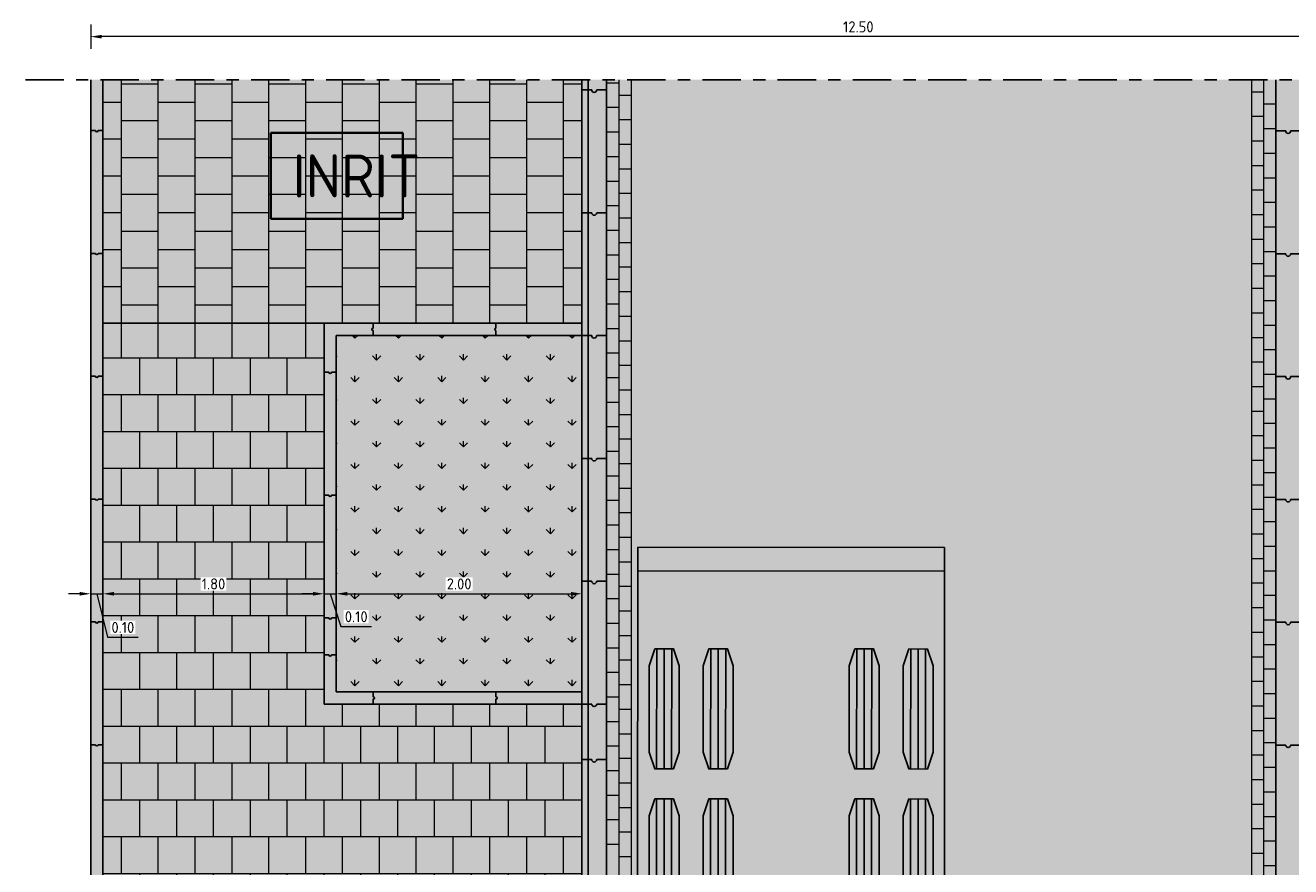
# Model space of a CAD drawing. Header units: metres. Extents: x 104013 to 108981, y 427946 to 428479.
# Tile 175 of 256: x 108744 to 108754, y 428383 to 428390. Entities that reach past the tile are written whole.
import ezdxf

# ---------------------------------------------------------------- set-up
doc = ezdxf.new("R2010")
doc.units = ezdxf.units.M
doc.linetypes.add('CENTER', pattern=[2, 1.25, -0.25, 0.25, -0.25])
doc.linetypes.add('XX-AFBREEK', pattern=[7, 4, -1, 1, -1])
doc.layers.get('DefPoints').update_dxf_attribs({"color": 211, "lineweight": 18})
doc.layers.add('MOL voertuig', color=251, linetype='Continuous')
doc.layers.add('N-WE-GR-GRAS_GAZON-V', color=7, linetype='Continuous', lineweight=18, true_color=0xdbffb8)
for name, color, linetype, lineweight in [('N-WE-GR-KRUIDEN-AD-50', 92, 'Continuous', 18), ('N-WE-VH-KANTOPSLUITING_ELEMENT_INRITBAND-SD', 252, 'Continuous', 25), ('N-WE-VH-VERHARDING-GD', 7, 'Continuous', 25), ('N-WE-VH-VERHARDING_BETONSTRAATSTEEN-AD-50', 252, 'Continuous', 18), ('N-WE-VH-VERHARDING_TEGEL-AD-50', 252, 'Continuous', 18), ('X-XX-AL-AFBREEKLIJN-GD', 7, 'XX-AFBREEK', 25), ('X-XX-AL-DETAIL1-M', 7, 'Continuous', 18), ('X-XX-AL-T35', 7, 'Continuous', 35)]:
    doc.layers.add(name, color=color, linetype=linetype, lineweight=lineweight)
doc.layers.add('N-WE-VH-VERHARDING-AP_RIJBAAN-ELEMENT', color=7, linetype='Continuous', true_color=0x7f4f3f)
doc.layers.add('N-WE-VH-VERHARDING-AP_VOETPAD', color=7, linetype='Continuous', true_color=0xdbdbdb)
doc.styles.add('NLCS-ISO-M50-T18', font='NLCS-ISO.ttf', dxfattribs={"height": 0.09})
doc.styles.add('NLCS-ISO-M50-T35', font='NLCS-ISO.ttf', dxfattribs={"height": 0.175})
doc.dimstyles.new('NLCS-M50-T18-PIJL_L2_H1', dxfattribs={"dimscale": 0.05, "dimtxt": 0.09, "dimasz": 1.8, "dimexe": 2, "dimexo": 2, "dimgap": 0.7, "dimtad": 1, "dimzin": 0, "dimdsep": 46, "dimtxsty": 'NLCS-ISO-M50-T18', "dimcen": 0, "dimdle": 2, "dimclrd": 256, "dimclre": 256, "dimclrt": 10, "dimadec": 1, "dimazin": 0, "dimtfac": 1, "dimtofl": 0, "dimtmove": 0, "dimatfit": 3, "dimfxl": 2, "dimfxlon": 1, "dimtfill": 1, "dimtfillclr": 256, "dimtolj": 1, "dimtzin": 0, "dimlwd": -1, "dimlwe": -1, "dimarcsym": 0})

# ---------------------------------------------------------------- blocks, each defined once
blk = doc.blocks.new('MOL voertuig')
at = {"linetype": 'Continuous'}
for p, q in [((-1.153, 1.659), (-1.062, 1.303)), ((-1.143, 1.671), (-1.143, 1.671)), ((-1.035, 1.3), (-1.129, 1.663)), ((-8.44, 1.302), (-8.442, -1.296)), ((-2.51, 1.302), (-8.44, 1.302)), ((-8.24, 1.301), (-8.242, -1.296)), ((-2.51, 0.93), (-2.51, 1.302)), ((-1.061, 1.3), (-1.987, 1.301)), ((-1.062, 1.303), (-1.061, 1.3)), ((-0.702, 1.3), (-1.035, 1.3)), ((-6.563, 1.142), (-7.579, 1.142)), ((-6.563, 1.079), (-7.579, 1.079)), ((-5.293, 1.141), (-6.309, 1.142)), ((-5.293, 1.078), (-6.309, 1.079)), ((-0.835, 1.139), (-1.851, 1.14)), ((-0.835, 1.076), (-1.851, 1.076)), ((-6.564, 1.015), (-7.58, 1.016)), ((-5.294, 1.015), (-6.31, 1.015)), ((-0.835, 1.012), (-1.851, 1.013)), ((-2.511, -0.927), (-2.51, 0.93)), ((-2.4, 0.93), (-2.51, 0.93)), ((-2.4, 0.93), (-2.401, -0.927)), ((0, 0), (0, 0.801)), ((-6.564, 0.685), (-7.58, 0.686)), ((-5.294, 0.685), (-6.31, 0.685)), ((-0.137, -0.743), (-0.137, 0.743)), ((-6.564, 0.622), (-7.58, 0.622)), ((-6.564, 0.558), (-7.58, 0.559)), ((-5.294, 0.621), (-6.31, 0.622)), ((-5.294, 0.558), (-6.31, 0.558)), ((0, -0.801), (0, 0)), ((-6.564, -0.552), (-7.58, -0.551)), ((-6.564, -0.615), (-7.58, -0.615)), ((-5.294, -0.552), (-6.31, -0.552)), ((-5.294, -0.616), (-6.31, -0.615)), ((-6.564, -0.679), (-7.58, -0.678)), ((-5.294, -0.679), (-6.31, -0.679)), ((-2.511, -1.1), (-2.511, -0.927)), ((-2.511, -0.927), (-2.4, -0.927)), ((-6.564, -1.009), (-7.58, -1.008)), ((-5.294, -1.009), (-6.31, -1.009)), ((-0.836, -1.012), (-1.852, -1.011)), ((-6.564, -1.072), (-7.58, -1.072)), ((-6.564, -1.136), (-7.58, -1.135)), ((-5.294, -1.073), (-6.31, -1.072)), ((-5.294, -1.136), (-6.31, -1.136)), ((-0.836, -1.075), (-1.852, -1.075)), ((-0.836, -1.139), (-1.852, -1.138)), ((-8.442, -1.296), (-5.111, -1.298)), ((-1.981, -1.299), (-1.062, -1.3)), ((-1.063, -1.303), (-1.154, -1.658)), ((-1.13, -1.662), (-1.036, -1.3)), ((-1.062, -1.3), (-1.063, -1.303)), ((-1.036, -1.3), (-0.703, -1.3)), ((-1.145, -1.67), (-1.145, -1.67))]:
    blk.add_line(p, q, dxfattribs=at)
at = {"linetype": 'Continuous', "flags": 128}
for points in [[(-6.563, 1.158), (-6.564, 1), (-6.706, 0.952), (-7.437, 0.952), (-7.58, 1), (-7.579, 1.159), (-7.437, 1.206), (-6.706, 1.206)], [(-5.293, 1.158), (-5.294, 0.999), (-5.436, 0.951), (-6.167, 0.952), (-6.31, 1), (-6.309, 1.158), (-6.167, 1.206), (-5.436, 1.205)], [(-0.835, 1.155), (-0.835, 0.997), (-0.977, 0.949), (-1.709, 0.949), (-1.851, 0.997), (-1.851, 1.156), (-1.708, 1.203), (-0.977, 1.203)], [(-6.564, 0.701), (-6.564, 0.543), (-6.706, 0.495), (-7.437, 0.495), (-7.58, 0.543), (-7.58, 0.702), (-7.437, 0.749), (-6.706, 0.749)], [(-5.294, 0.701), (-5.294, 0.542), (-5.436, 0.494), (-6.167, 0.495), (-6.31, 0.543), (-6.31, 0.701), (-6.167, 0.749), (-5.436, 0.748)], [(-6.564, -0.536), (-6.564, -0.694), (-6.706, -0.742), (-7.438, -0.742), (-7.58, -0.694), (-7.58, -0.535), (-7.438, -0.488), (-6.706, -0.488)], [(-5.294, -0.536), (-5.294, -0.695), (-5.436, -0.743), (-6.168, -0.742), (-6.31, -0.694), (-6.31, -0.536), (-6.168, -0.488), (-5.436, -0.489)], [(-6.564, -0.993), (-6.564, -1.151), (-6.707, -1.199), (-7.438, -1.199), (-7.58, -1.151), (-7.58, -0.992), (-7.438, -0.945), (-6.707, -0.945)], [(-5.294, -0.993), (-5.294, -1.152), (-5.437, -1.2), (-6.168, -1.199), (-6.31, -1.151), (-6.31, -0.993), (-6.168, -0.945), (-5.437, -0.946)], [(-0.836, -0.996), (-0.836, -1.154), (-0.978, -1.202), (-1.709, -1.202), (-1.852, -1.154), (-1.852, -0.995), (-1.709, -0.948), (-0.978, -0.948)]]:
    blk.add_lwpolyline(points, close=True, dxfattribs=at)
at = {"linetype": 'Continuous'}
for points in [[(-5.111, -1.299), (-5.111, -1.099), (-2.511, -1.1)], [(-5.011, -1.099), (-5.011, -3.798)], [(-2.611, -1.1), (-2.611, -3.799)], [(-2.511, -1.1), (-2.511, -3.799)], [(-5.111, -1.299), (-5.111, -3.798)], [(-5.111, -3.798), (-5.011, -3.798)], [(-2.611, -3.798), (-2.511, -3.798)]]:
    blk.add_lwpolyline(points, dxfattribs=at)
for centre, radius, start, end in [((-1.141, 1.66), 0.0124, 14.4051, 187.3594), ((-1.919, 0.81), 0.496, 82.4876, 165.9139), ((-0.836, 0.583), 0.717, 12.8859, 90.4034), ((-0.628, 0.66), 0.644, 12.6024, 96.5667), ((-0.204, 0.64), 0.149, 297.0251, 63.4535), ((-0.205, -0.64), 0.149, 296.4995, 62.9279), ((-0.836, -0.582), 0.717, 269.5495, 347.0671), ((-0.629, -0.66), 0.644, 263.3862, 347.3505), ((-2.4, -0.927), 0.000496, 158.428, 201.5249), ((-1.919, -0.807), 0.496, 194.039, 277.4654), ((-1.142, -1.659), 0.0124, 172.5935, 345.5479)]:
    blk.add_arc(centre, radius, start, end, dxfattribs=at)
blk = doc.blocks.new('*D845')
at = {"layer": 'DefPoints', "color": 0, "transparency": 16777216}
for p in [(108744.707, 428392.689), (108757.207, 428392.689), (108744.707, 428389.629)]:
    blk.add_point(p, dxfattribs=at)
at = {"layer": 'X-XX-AL-DETAIL1-M', "transparency": 16777216}
for p, q in [((108744.707, 428389.729), (108744.707, 428389.529)), ((108757.207, 428389.729), (108757.207, 428389.529)), ((108757.117, 428389.629), (108744.797, 428389.629))]:
    blk.add_line(p, q, dxfattribs=at)
for points in [[(108744.797, 428389.644), (108744.797, 428389.614), (108744.707, 428389.629)], [(108757.117, 428389.644), (108757.117, 428389.614), (108757.207, 428389.629)]]:
    blk.add_solid(points, dxfattribs=at)
at = {"layer": 'X-XX-AL-DETAIL1-M', "color": 10, "transparency": 16777216, "insert": (108750.957, 428389.709), "char_height": 0.09, "attachment_point": 5, "rotation": 0, "style": 'NLCS-ISO-M50-T18', "bg_fill": 3, "box_fill_scale": 1.1, "bg_fill_color": 256, "bg_fill_true_color": 13158600, "bg_fill_transparency": 0}
blk.add_mtext('\\A1;12.50', dxfattribs=at)
blk = doc.blocks.new('*D863')
at = {"layer": 'DefPoints', "color": 0, "transparency": 16777216}
for p in [(108748.257, 428389.242), (108748.707, 428389.138), (108748.257, 428379.293)]:
    blk.add_point(p, dxfattribs=at)
at = {"layer": 'X-XX-AL-DETAIL1-M', "transparency": 16777216}
for p, q in [((108748.257, 428379.393), (108748.257, 428379.193)), ((108748.707, 428379.393), (108748.707, 428379.193)), ((108748.617, 428379.293), (108748.347, 428379.293))]:
    blk.add_line(p, q, dxfattribs=at)
for points in [[(108748.347, 428379.308), (108748.347, 428379.278), (108748.257, 428379.293)], [(108748.617, 428379.308), (108748.617, 428379.278), (108748.707, 428379.293)]]:
    blk.add_solid(points, dxfattribs=at)
at = {"layer": 'X-XX-AL-DETAIL1-M', "color": 10, "transparency": 16777216, "insert": (108748.482, 428379.373), "char_height": 0.09, "attachment_point": 5, "style": 'NLCS-ISO-M50-T18', "bg_fill": 3, "box_fill_scale": 1.1, "bg_fill_color": 256, "bg_fill_true_color": 13158600, "bg_fill_transparency": 0}
blk.add_mtext('\\A1;0.45', dxfattribs=at)
blk = doc.blocks.new('*D864')
at = {"layer": 'DefPoints', "color": 0, "transparency": 16777216}
for p in [(108748.257, 428390.075), (108748.157, 428389.807), (108748.157, 428379.293)]:
    blk.add_point(p, dxfattribs=at)
at = {"layer": 'X-XX-AL-DETAIL1-M', "transparency": 16777216}
for p, q in [((108748.157, 428379.393), (108748.157, 428379.193)), ((108748.257, 428379.393), (108748.257, 428379.193)), ((108748.067, 428379.293), (108747.977, 428379.293)), ((108748.257, 428379.293), (108748.157, 428379.293)), ((108748.207, 428379.293), (108748.294, 428379.005)), ((108748.347, 428379.293), (108748.437, 428379.293)), ((108748.294, 428379.005), (108748.544, 428379.005))]:
    blk.add_line(p, q, dxfattribs=at)
for points in [[(108748.067, 428379.308), (108748.067, 428379.278), (108748.157, 428379.293)], [(108748.347, 428379.308), (108748.347, 428379.278), (108748.257, 428379.293)]]:
    blk.add_solid(points, dxfattribs=at)
at = {"layer": 'X-XX-AL-DETAIL1-M', "color": 10, "transparency": 16777216, "insert": (108748.419, 428379.085), "char_height": 0.09, "attachment_point": 5, "style": 'NLCS-ISO-M50-T18', "bg_fill": 3, "box_fill_scale": 1.1, "bg_fill_color": 256, "bg_fill_true_color": 13158600, "bg_fill_transparency": 0}
blk.add_mtext('\\A1;0.10', dxfattribs=at)
blk = doc.blocks.new('*D865')
at = {"layer": 'DefPoints', "color": 0, "transparency": 16777216}
for p in [(108746.257, 428389.19), (108748.157, 428389.272), (108746.257, 428379.293)]:
    blk.add_point(p, dxfattribs=at)
at = {"layer": 'X-XX-AL-DETAIL1-M', "transparency": 16777216}
for p, q in [((108746.257, 428379.393), (108746.257, 428379.193)), ((108748.157, 428379.393), (108748.157, 428379.193)), ((108748.067, 428379.293), (108746.347, 428379.293))]:
    blk.add_line(p, q, dxfattribs=at)
for points in [[(108746.347, 428379.308), (108746.347, 428379.278), (108746.257, 428379.293)], [(108748.067, 428379.308), (108748.067, 428379.278), (108748.157, 428379.293)]]:
    blk.add_solid(points, dxfattribs=at)
at = {"layer": 'X-XX-AL-DETAIL1-M', "color": 10, "transparency": 16777216, "insert": (108747.207, 428379.373), "char_height": 0.09, "attachment_point": 5, "style": 'NLCS-ISO-M50-T18', "bg_fill": 3, "box_fill_scale": 1.1, "bg_fill_color": 256, "bg_fill_true_color": 13158600, "bg_fill_transparency": 0}
blk.add_mtext('\\A1;1.90', dxfattribs=at)
blk = doc.blocks.new('*D869')
at = {"layer": 'DefPoints', "color": 0, "transparency": 16777216}
for p in [(108748.707, 428389.138), (108748.907, 428389.007), (108748.907, 428379.293)]:
    blk.add_point(p, dxfattribs=at)
at = {"layer": 'X-XX-AL-DETAIL1-M', "transparency": 16777216}
for p, q in [((108748.707, 428379.393), (108748.707, 428379.193)), ((108748.907, 428379.393), (108748.907, 428379.193)), ((108748.617, 428379.293), (108748.527, 428379.293)), ((108748.707, 428379.293), (108748.907, 428379.293)), ((108748.807, 428379.293), (108748.894, 428379.005)), ((108748.997, 428379.293), (108749.087, 428379.293)), ((108748.894, 428379.005), (108749.162, 428379.005))]:
    blk.add_line(p, q, dxfattribs=at)
for points in [[(108748.617, 428379.308), (108748.617, 428379.278), (108748.707, 428379.293)], [(108748.997, 428379.308), (108748.997, 428379.278), (108748.907, 428379.293)]]:
    blk.add_solid(points, dxfattribs=at)
at = {"layer": 'X-XX-AL-DETAIL1-M', "color": 10, "transparency": 16777216, "insert": (108749.028, 428379.085), "char_height": 0.09, "attachment_point": 5, "style": 'NLCS-ISO-M50-T18', "bg_fill": 3, "box_fill_scale": 1.1, "bg_fill_color": 256, "bg_fill_true_color": 13158600, "bg_fill_transparency": 0}
blk.add_mtext('\\A1;0.20', dxfattribs=at)
blk = doc.blocks.new('*D870')
at = {"layer": 'DefPoints', "color": 0, "transparency": 16777216}
for p in [(108754.357, 428389.565), (108748.907, 428389.278), (108754.357, 428379.293)]:
    blk.add_point(p, dxfattribs=at)
at = {"layer": 'X-XX-AL-DETAIL1-M', "transparency": 16777216}
for p, q in [((108748.907, 428379.393), (108748.907, 428379.193)), ((108754.357, 428379.393), (108754.357, 428379.193)), ((108748.997, 428379.293), (108754.267, 428379.293))]:
    blk.add_line(p, q, dxfattribs=at)
for points in [[(108748.997, 428379.308), (108748.997, 428379.278), (108748.907, 428379.293)], [(108754.267, 428379.308), (108754.267, 428379.278), (108754.357, 428379.293)]]:
    blk.add_solid(points, dxfattribs=at)
at = {"layer": 'X-XX-AL-DETAIL1-M', "color": 10, "transparency": 16777216, "insert": (108751.632, 428379.373), "char_height": 0.09, "attachment_point": 5, "style": 'NLCS-ISO-M50-T18', "bg_fill": 3, "box_fill_scale": 1.1, "bg_fill_color": 256, "bg_fill_true_color": 13158600, "bg_fill_transparency": 0}
blk.add_mtext('\\A1;5.45', dxfattribs=at)
blk = doc.blocks.new('*D871')
at = {"layer": 'DefPoints', "color": 0, "transparency": 16777216}
for p in [(108754.357, 428389.565), (108754.557, 428389.582), (108754.557, 428379.293)]:
    blk.add_point(p, dxfattribs=at)
at = {"layer": 'X-XX-AL-DETAIL1-M', "transparency": 16777216}
for p, q in [((108754.357, 428379.393), (108754.357, 428379.193)), ((108754.557, 428379.393), (108754.557, 428379.193)), ((108754.267, 428379.293), (108754.177, 428379.293)), ((108754.357, 428379.293), (108754.557, 428379.293)), ((108754.457, 428379.293), (108754.544, 428379.005)), ((108754.647, 428379.293), (108754.737, 428379.293)), ((108754.544, 428379.005), (108754.812, 428379.005))]:
    blk.add_line(p, q, dxfattribs=at)
for points in [[(108754.267, 428379.308), (108754.267, 428379.278), (108754.357, 428379.293)], [(108754.647, 428379.308), (108754.647, 428379.278), (108754.557, 428379.293)]]:
    blk.add_solid(points, dxfattribs=at)
at = {"layer": 'X-XX-AL-DETAIL1-M', "color": 10, "transparency": 16777216, "insert": (108754.678, 428379.085), "char_height": 0.09, "attachment_point": 5, "style": 'NLCS-ISO-M50-T18', "bg_fill": 3, "box_fill_scale": 1.1, "bg_fill_color": 256, "bg_fill_true_color": 13158600, "bg_fill_transparency": 0}
blk.add_mtext('\\A1;0.20', dxfattribs=at)
blk = doc.blocks.new('*D888')
at = {"layer": 'DefPoints', "color": 0, "transparency": 16777216}
for p in [(108744.707, 428385.093), (108744.807, 428385.093), (108744.807, 428385.093)]:
    blk.add_point(p, dxfattribs=at)
at = {"layer": 'X-XX-AL-DETAIL1-M', "transparency": 16777216}
for p, q in [((108744.707, 428385.093), (108744.707, 428385.193)), ((108744.807, 428385.093), (108744.807, 428385.193)), ((108744.617, 428385.093), (108744.527, 428385.093)), ((108744.707, 428385.093), (108744.807, 428385.093)), ((108744.757, 428385.093), (108744.844, 428384.739)), ((108744.897, 428385.093), (108744.987, 428385.093)), ((108744.844, 428384.739), (108745.094, 428384.739))]:
    blk.add_line(p, q, dxfattribs=at)
for points in [[(108744.617, 428385.108), (108744.617, 428385.078), (108744.707, 428385.093)], [(108744.897, 428385.108), (108744.897, 428385.078), (108744.807, 428385.093)]]:
    blk.add_solid(points, dxfattribs=at)
at = {"layer": 'X-XX-AL-DETAIL1-M', "color": 10, "transparency": 16777216, "insert": (108744.969, 428384.819), "char_height": 0.09, "attachment_point": 5, "style": 'NLCS-ISO-M50-T18', "bg_fill": 3, "box_fill_scale": 1.1, "bg_fill_color": 256, "bg_fill_true_color": 13158600, "bg_fill_transparency": 0}
blk.add_mtext('\\A1;0.10', dxfattribs=at)
blk = doc.blocks.new('*D889')
at = {"layer": 'DefPoints', "color": 0, "transparency": 16777216}
for p in [(108744.807, 428385.093), (108746.607, 428385.093), (108746.607, 428385.093)]:
    blk.add_point(p, dxfattribs=at)
at = {"layer": 'X-XX-AL-DETAIL1-M', "transparency": 16777216}
for p, q in [((108744.807, 428385.093), (108744.807, 428385.193)), ((108746.607, 428385.093), (108746.607, 428385.193)), ((108744.897, 428385.093), (108746.517, 428385.093))]:
    blk.add_line(p, q, dxfattribs=at)
for points in [[(108744.897, 428385.108), (108744.897, 428385.078), (108744.807, 428385.093)], [(108746.517, 428385.108), (108746.517, 428385.078), (108746.607, 428385.093)]]:
    blk.add_solid(points, dxfattribs=at)
at = {"layer": 'X-XX-AL-DETAIL1-M', "color": 10, "transparency": 16777216, "insert": (108745.707, 428385.173), "char_height": 0.09, "attachment_point": 5, "style": 'NLCS-ISO-M50-T18', "bg_fill": 3, "box_fill_scale": 1.1, "bg_fill_color": 256, "bg_fill_true_color": 13158600, "bg_fill_transparency": 0}
blk.add_mtext('\\A1;1.80', dxfattribs=at)
blk = doc.blocks.new('*D890')
at = {"layer": 'DefPoints', "color": 0, "transparency": 16777216}
for p in [(108746.607, 428385.093), (108746.707, 428385.093), (108746.707, 428385.093)]:
    blk.add_point(p, dxfattribs=at)
at = {"layer": 'X-XX-AL-DETAIL1-M', "transparency": 16777216}
for p, q in [((108746.607, 428385.093), (108746.607, 428385.193)), ((108746.707, 428385.093), (108746.707, 428385.193)), ((108746.517, 428385.093), (108746.427, 428385.093)), ((108746.607, 428385.093), (108746.707, 428385.093)), ((108746.657, 428385.093), (108746.744, 428384.826)), ((108746.797, 428385.093), (108746.887, 428385.093)), ((108746.744, 428384.826), (108746.994, 428384.826))]:
    blk.add_line(p, q, dxfattribs=at)
for points in [[(108746.517, 428385.108), (108746.517, 428385.078), (108746.607, 428385.093)], [(108746.797, 428385.108), (108746.797, 428385.078), (108746.707, 428385.093)]]:
    blk.add_solid(points, dxfattribs=at)
at = {"layer": 'X-XX-AL-DETAIL1-M', "color": 10, "transparency": 16777216, "insert": (108746.869, 428384.906), "char_height": 0.09, "attachment_point": 5, "style": 'NLCS-ISO-M50-T18', "bg_fill": 3, "box_fill_scale": 1.1, "bg_fill_color": 256, "bg_fill_true_color": 13158600, "bg_fill_transparency": 0}
blk.add_mtext('\\A1;0.10', dxfattribs=at)
blk = doc.blocks.new('*D891')
at = {"layer": 'DefPoints', "color": 0, "transparency": 16777216}
for p in [(108746.707, 428385.093), (108748.707, 428385.093), (108748.707, 428385.093)]:
    blk.add_point(p, dxfattribs=at)
at = {"layer": 'X-XX-AL-DETAIL1-M', "transparency": 16777216}
for p, q in [((108746.707, 428385.093), (108746.707, 428385.193)), ((108748.707, 428385.093), (108748.707, 428385.193)), ((108746.797, 428385.093), (108748.617, 428385.093))]:
    blk.add_line(p, q, dxfattribs=at)
for points in [[(108746.797, 428385.108), (108746.797, 428385.078), (108746.707, 428385.093)], [(108748.617, 428385.108), (108748.617, 428385.078), (108748.707, 428385.093)]]:
    blk.add_solid(points, dxfattribs=at)
at = {"layer": 'X-XX-AL-DETAIL1-M', "color": 10, "transparency": 16777216, "insert": (108747.707, 428385.173), "char_height": 0.09, "attachment_point": 5, "style": 'NLCS-ISO-M50-T18', "bg_fill": 3, "box_fill_scale": 1.1, "bg_fill_color": 256, "bg_fill_true_color": 13158600, "bg_fill_transparency": 0}
blk.add_mtext('\\A1;2.00', dxfattribs=at)

msp = doc.modelspace()

# ---------------------------------------------------------------- hatches: boundary and pattern name
at = {"layer": 'N-WE-GR-GRAS_GAZON-V'}
h = msp.add_hatch(color=256, dxfattribs=at)
h.dxf.hatch_style = 1
h.paths.add_polyline_path([(108748.707, 428387.196), (108746.707, 428387.196), (108746.707, 428384.295), (108748.707, 428384.295)])
at = {"layer": 'N-WE-GR-KRUIDEN-AD-50'}
h = msp.add_hatch(dxfattribs=at)
h.set_pattern_fill('AGR-KRUIDEN', color=256, scale=0.025, pattern_type=2)
h.set_pattern_definition([(90, (108664.65712, 428437.90766), (-0.1767767, 0.1767767), [0.046875, -0.3066784]), (45, (108664.65712, 428437.90766), (-0.1767767, 0.1767767), [0.046875, -0.203125]), (135, (108664.65712, 428437.90766), (-0.1767767, -0.1767767), [0.046875, -0.203125])])
h.paths.add_polyline_path([(108748.707, 428387.196), (108748.857, 428387.196), (108746.707, 428387.196), (108746.707, 428384.295), (108748.707, 428384.295)])
at = {"layer": 'N-WE-VH-KANTOPSLUITING_ELEMENT_INRITBAND-SD'}
h = msp.add_hatch(color=253, dxfattribs=at)
h.dxf.hatch_style = 1
h.paths.add_polyline_path([(108744.807, 428389.278), (108744.707, 428389.278), (108744.707, 428368.278), (108744.807, 428368.278)])
h = msp.add_hatch(color=253, dxfattribs=at)
h.dxf.hatch_style = 1
h.paths.add_polyline_path([(108748.907, 428389.278), (108748.707, 428389.278), (108748.707, 428368.278), (108748.907, 428368.278)])
h = msp.add_hatch(color=253, dxfattribs=at)
h.dxf.hatch_style = 1
h.paths.add_polyline_path([(108754.557, 428389.278), (108754.357, 428389.278), (108754.357, 428368.278), (108754.557, 428368.278)])
h = msp.add_hatch(color=253, dxfattribs=at)
h.dxf.hatch_style = 1
h.paths.add_polyline_path([(108748.707, 428387.296), (108748.007, 428387.296), (108748.007, 428387.256, 1), (108748.007, 428387.236), (108748.007, 428387.196), (108748.707, 428387.196)])
h.paths.add_polyline_path([(108748.007, 428387.296), (108747.007, 428387.296), (108747.007, 428387.256, 1), (108747.007, 428387.236), (108747.007, 428387.196), (108748.007, 428387.196), (108748.007, 428387.236, -1), (108748.007, 428387.256)])
h.paths.add_polyline_path([(108747.007, 428387.236, -1), (108747.007, 428387.256), (108747.007, 428387.296), (108746.607, 428387.296), (108746.607, 428386.896), (108746.647, 428386.896, 1), (108746.667, 428386.896), (108746.707, 428386.896), (108746.707, 428387.196), (108747.007, 428387.196)])
h.paths.add_polyline_path([(108746.707, 428386.896), (108746.667, 428386.896, -1), (108746.647, 428386.896), (108746.607, 428386.896), (108746.607, 428385.896), (108746.647, 428385.896, 1), (108746.667, 428385.896), (108746.707, 428385.896)])
h.paths.add_polyline_path([(108746.707, 428385.896), (108746.667, 428385.896, -1), (108746.647, 428385.896), (108746.607, 428385.896), (108746.607, 428384.896), (108746.647, 428384.896, 1), (108746.667, 428384.896), (108746.707, 428384.896)])
h.paths.add_polyline_path([(108746.707, 428384.896), (108746.667, 428384.896, -1), (108746.647, 428384.896), (108746.607, 428384.896), (108746.607, 428384.595), (108746.647, 428384.595, 1), (108746.667, 428384.595), (108746.707, 428384.595)])
h.paths.add_polyline_path([(108746.707, 428384.595), (108746.667, 428384.595, -1), (108746.647, 428384.595), (108746.607, 428384.595), (108746.607, 428384.195), (108747.007, 428384.195), (108747.007, 428384.235, 1), (108747.007, 428384.255), (108747.007, 428384.295), (108746.707, 428384.295)])
h.paths.add_polyline_path([(108748.007, 428384.255), (108748.007, 428384.295), (108747.007, 428384.295), (108747.007, 428384.255, -1), (108747.007, 428384.235), (108747.007, 428384.195), (108748.007, 428384.195), (108748.007, 428384.235, 1)])
h.paths.add_polyline_path([(108748.707, 428384.295), (108748.007, 428384.295), (108748.007, 428384.255, -1), (108748.007, 428384.235), (108748.007, 428384.195), (108748.707, 428384.195)])
at = {"layer": 'N-WE-VH-VERHARDING-AP_RIJBAAN-ELEMENT', "linetype": 'ByBlock'}
msp.add_hatch(color=256, dxfattribs=at).paths.add_polyline_path([(108748.907, 428389.278), (108748.907, 428384.195), (108748.907, 428374.743), (108748.907, 428368.278), (108754.357, 428368.278), (108754.357, 428389.278)])
at = {"layer": 'N-WE-VH-VERHARDING-AP_VOETPAD'}
msp.add_hatch(color=256, dxfattribs=at).paths.add_polyline_path([(108748.707, 428389.278), (108744.807, 428389.278), (108744.807, 428387.296), (108748.707, 428387.296)])
h = msp.add_hatch(color=256, dxfattribs=at)
h.paths.add_polyline_path([(108748.707, 428384.195), (108746.607, 428384.195), (108746.607, 428387.296), (108744.807, 428387.296), (108744.807, 428368.278), (108746.907, 428368.278), (108746.907, 428374.743), (108748.707, 428374.743)])
h.paths.add_polyline_path([(108748.257, 428382.069), (108748.257, 428379.969), (108746.257, 428379.969), (108746.257, 428382.069)], flags=16)
h.paths.add_polyline_path([(108748.257, 428378.969), (108748.257, 428376.869), (108746.257, 428376.869), (108746.257, 428378.969)], flags=16)
at = {"layer": 'N-WE-VH-VERHARDING_BETONSTRAATSTEEN-AD-50'}
h = msp.add_hatch(dxfattribs=at)
h.set_pattern_fill('AVH-BSS_KEIFORMAAT_KEPER', color=256, angle=135, pattern_type=2)
h.set_pattern_definition([(135, (108749.10744, 428374.27753), (-0.1484924, 1e-17), [0.315, -0.105]), (45, (108748.95895, 428374.12904), (-0.1484924, 3e-17), [0.315, -0.105])])
h.paths.add_polyline_path([(108749.107, 428368.278), (108754.157, 428368.278), (108754.157, 428389.278), (108749.107, 428389.278), (108749.107, 428384.195), (108749.107, 428374.743)])
at = {"layer": 'N-WE-VH-VERHARDING_TEGEL-AD-50'}
h = msp.add_hatch(dxfattribs=at)
h.set_pattern_fill('AVH-TEGEL_300X300_HALFST', color=256, pattern_type=2)
h.set_pattern_definition([(0, (108748.85744, 428387.29577), (0.3, 0.15), [0.3, -0.3]), (90, (108748.85744, 428387.29577), (-0.3, 2e-17), [])])
h.paths.add_polyline_path([(108748.707, 428387.296), (108748.707, 428389.278), (108744.807, 428389.278), (108744.807, 428387.296)])
h = msp.add_hatch(dxfattribs=at)
h.set_pattern_fill('AVH-TEGEL_300X300_HALFST', color=256, angle=90, pattern_type=2)
h.set_pattern_definition([(90, (108746.90744, 428375.91504), (-0.15, 0.3), [0.3, -0.3]), (180, (108746.90744, 428375.91504), (-4e-17, -0.3), [])])
h.paths.add_polyline_path([(108746.257, 428382.069), (108748.257, 428382.069), (108748.257, 428379.969), (108746.257, 428379.969)], flags=16)
edge = h.paths.add_edge_path(flags=0)
edge.add_arc((108747.457, 428381.415), 0.01, 270, 450)
edge.add_line((108747.457, 428381.425), (108747.457, 428381.405))
edge = h.paths.add_edge_path(flags=16)
edge.add_arc((108748.457, 428381.415), 0.01, 270, 450)
edge.add_line((108748.457, 428381.425), (108748.457, 428381.405))
edge = h.paths.add_edge_path(flags=16)
edge.add_arc((108748.467, 428379.415), 0.0141, -134.7597, 134.7597, ccw=False)
edge.add_arc((108748.457, 428379.415), 0.01, 90, 270, ccw=False)
h.paths.add_polyline_path([(108746.257, 428378.969), (108748.257, 428378.969), (108748.257, 428376.869), (108746.257, 428376.869)], flags=16)
edge = h.paths.add_edge_path(flags=0)
edge.add_line((108747.457, 428378.275), (108747.457, 428378.255))
edge.add_arc((108747.457, 428378.265), 0.01, 270, 450)
edge = h.paths.add_edge_path(flags=16)
edge.add_line((108747.457, 428376.275), (108747.457, 428376.255))
edge.add_arc((108747.457, 428376.265), 0.01, 90, 270, ccw=False)
edge = h.paths.add_edge_path(flags=16)
edge.add_arc((108748.457, 428378.265), 0.01, 270, 450)
edge.add_line((108748.457, 428378.275), (108748.457, 428378.255))
h.paths.add_polyline_path([(108746.907, 428384.195), (108746.607, 428384.195), (108746.607, 428387.296), (108744.807, 428387.296), (108744.807, 428368.278), (108746.907, 428368.278), (108746.907, 428374.743), (108748.707, 428374.743), (108748.707, 428384.195)])

# ---------------------------------------------------------------- linework, layer by layer
at = {"layer": 'N-WE-VH-VERHARDING-GD', "flags": 128}
for points in [[(108744.747, 428388.864), (108744.707, 428388.864)], [(108744.807, 428388.864), (108744.767, 428388.864)], [(108744.747, 428387.864), (108744.707, 428387.864)], [(108744.807, 428387.864), (108744.767, 428387.864)], [(108744.747, 428386.864), (108744.707, 428386.864)], [(108744.807, 428386.864), (108744.767, 428386.864)], [(108744.747, 428385.864), (108744.707, 428385.864)], [(108744.807, 428385.864), (108744.767, 428385.864)], [(108744.747, 428383.864), (108744.707, 428383.864)], [(108744.807, 428383.864), (108744.767, 428383.864)]]:
    msp.add_lwpolyline(points, dxfattribs=at)
at = {"layer": 'N-WE-VH-VERHARDING-GD'}
for centre, radius, start, end in [((108748.807, 428389.195), 0.02, 180, 0), ((108744.757, 428388.864), 0.01, 180, 0), ((108754.457, 428388.861), 0.02, 180, 0), ((108748.807, 428388.195), 0.02, 180, 0), ((108744.757, 428387.864), 0.01, 180, 0), ((108754.457, 428387.861), 0.02, 180, 0), ((108747.007, 428387.246), 0.01, 90, 270), ((108748.007, 428387.246), 0.01, 90, 270), ((108748.807, 428387.195), 0.02, 180, 0), ((108744.757, 428386.864), 0.01, 180, 0), ((108746.657, 428386.896), 0.01, 180, 0), ((108754.457, 428386.861), 0.02, 180, 0), ((108748.807, 428386.195), 0.02, 180, 0), ((108746.657, 428385.896), 0.01, 180, 0), ((108744.757, 428385.864), 0.01, 180, 0), ((108754.457, 428385.861), 0.02, 180, 0), ((108748.807, 428385.195), 0.02, 180, 0), ((108744.757, 428384.864), 0.01, 180, 0), ((108746.657, 428384.896), 0.01, 180, 0), ((108754.457, 428384.861), 0.02, 180, 0), ((108746.657, 428384.595), 0.01, 180, 0), ((108747.007, 428384.245), 0.01, 270, 90), ((108748.007, 428384.245), 0.01, 270, 90), ((108748.807, 428384.195), 0.02, 180, 0), ((108744.757, 428383.864), 0.01, 180, 0), ((108754.457, 428383.861), 0.02, 180, 0), ((108748.807, 428383.743), 0.02, 180, 0)]:
    msp.add_arc(centre, radius, start, end, dxfattribs=at)
at = {"layer": 'N-WE-VH-VERHARDING_BETONSTRAATSTEEN-AD-50'}
for points in [[(108749.007, 428389.251), (108748.907, 428389.251)], [(108754.157, 428389.278), (108754.157, 428368.278)], [(108754.257, 428389.278), (108754.257, 428368.278)], [(108749.107, 428389.151), (108749.007, 428389.151)], [(108754.257, 428389.178), (108754.157, 428389.178)], [(108749.007, 428389.051), (108748.907, 428389.051)], [(108754.357, 428389.078), (108754.257, 428389.078)], [(108749.107, 428388.951), (108749.007, 428388.951)], [(108754.257, 428388.978), (108754.157, 428388.978)], [(108749.007, 428388.851), (108748.907, 428388.851)], [(108754.257, 428388.778), (108754.157, 428388.778)], [(108754.357, 428388.878), (108754.257, 428388.878)], [(108749.107, 428388.751), (108749.007, 428388.751)], [(108754.357, 428388.678), (108754.257, 428388.678)], [(108749.007, 428388.651), (108748.907, 428388.651)], [(108754.257, 428388.578), (108754.157, 428388.578)], [(108749.107, 428388.551), (108749.007, 428388.551)], [(108754.357, 428388.478), (108754.257, 428388.478)], [(108749.007, 428388.451), (108748.907, 428388.451)], [(108754.257, 428388.378), (108754.157, 428388.378)], [(108749.107, 428388.351), (108749.007, 428388.351)], [(108754.357, 428388.278), (108754.257, 428388.278)], [(108749.007, 428388.251), (108748.907, 428388.251)], [(108754.257, 428388.178), (108754.157, 428388.178)], [(108749.107, 428388.151), (108749.007, 428388.151)], [(108754.357, 428388.078), (108754.257, 428388.078)], [(108749.007, 428388.051), (108748.907, 428388.051)], [(108754.257, 428387.978), (108754.157, 428387.978)], [(108749.007, 428387.851), (108748.907, 428387.851)], [(108749.107, 428387.951), (108749.007, 428387.951)], [(108754.357, 428387.878), (108754.257, 428387.878)], [(108749.107, 428387.751), (108749.007, 428387.751)], [(108754.257, 428387.778), (108754.157, 428387.778)], [(108749.007, 428387.651), (108748.907, 428387.651)], [(108754.357, 428387.678), (108754.257, 428387.678)], [(108749.107, 428387.551), (108749.007, 428387.551)], [(108754.257, 428387.578), (108754.157, 428387.578)], [(108749.007, 428387.451), (108748.907, 428387.451)], [(108754.357, 428387.478), (108754.257, 428387.478)], [(108749.107, 428387.351), (108749.007, 428387.351)], [(108754.257, 428387.378), (108754.157, 428387.378)], [(108749.007, 428387.251), (108748.907, 428387.251)], [(108754.357, 428387.278), (108754.257, 428387.278)], [(108749.107, 428387.151), (108749.007, 428387.151)], [(108754.257, 428387.178), (108754.157, 428387.178)], [(108749.007, 428387.051), (108748.907, 428387.051)], [(108754.357, 428387.078), (108754.257, 428387.078)], [(108749.107, 428386.951), (108749.007, 428386.951)], [(108754.257, 428386.978), (108754.157, 428386.978)], [(108749.007, 428386.851), (108748.907, 428386.851)], [(108754.357, 428386.878), (108754.257, 428386.878)], [(108749.107, 428386.751), (108749.007, 428386.751)], [(108754.257, 428386.778), (108754.157, 428386.778)], [(108749.007, 428386.651), (108748.907, 428386.651)], [(108754.357, 428386.678), (108754.257, 428386.678)], [(108749.107, 428386.551), (108749.007, 428386.551)], [(108754.257, 428386.578), (108754.157, 428386.578)], [(108749.007, 428386.451), (108748.907, 428386.451)], [(108754.357, 428386.478), (108754.257, 428386.478)], [(108749.107, 428386.351), (108749.007, 428386.351)], [(108754.257, 428386.378), (108754.157, 428386.378)], [(108749.007, 428386.251), (108748.907, 428386.251)], [(108754.357, 428386.278), (108754.257, 428386.278)], [(108749.107, 428386.151), (108749.007, 428386.151)], [(108754.257, 428386.178), (108754.157, 428386.178)], [(108749.007, 428386.051), (108748.907, 428386.051)], [(108754.357, 428386.078), (108754.257, 428386.078)], [(108749.107, 428385.951), (108749.007, 428385.951)], [(108754.257, 428385.978), (108754.157, 428385.978)], [(108749.007, 428385.851), (108748.907, 428385.851)], [(108754.357, 428385.878), (108754.257, 428385.878)], [(108749.107, 428385.751), (108749.007, 428385.751)], [(108754.257, 428385.778), (108754.157, 428385.778)], [(108749.007, 428385.651), (108748.907, 428385.651)], [(108754.357, 428385.678), (108754.257, 428385.678)], [(108749.107, 428385.551), (108749.007, 428385.551)], [(108754.257, 428385.578), (108754.157, 428385.578)], [(108749.007, 428385.451), (108748.907, 428385.451)], [(108754.257, 428385.378), (108754.157, 428385.378)], [(108754.357, 428385.478), (108754.257, 428385.478)], [(108749.107, 428385.351), (108749.007, 428385.351)], [(108754.357, 428385.278), (108754.257, 428385.278)], [(108749.007, 428385.251), (108748.907, 428385.251)], [(108754.257, 428385.178), (108754.157, 428385.178)], [(108749.107, 428385.151), (108749.007, 428385.151)], [(108754.357, 428385.078), (108754.257, 428385.078)], [(108749.007, 428385.051), (108748.907, 428385.051)], [(108754.257, 428384.978), (108754.157, 428384.978)], [(108749.107, 428384.951), (108749.007, 428384.951)], [(108754.357, 428384.878), (108754.257, 428384.878)], [(108749.007, 428384.851), (108748.907, 428384.851)], [(108754.257, 428384.778), (108754.157, 428384.778)], [(108749.107, 428384.751), (108749.007, 428384.751)], [(108754.357, 428384.678), (108754.257, 428384.678)], [(108749.007, 428384.651), (108748.907, 428384.651)], [(108754.257, 428384.578), (108754.157, 428384.578)], [(108749.007, 428384.451), (108748.907, 428384.451)], [(108749.107, 428384.551), (108749.007, 428384.551)], [(108754.357, 428384.478), (108754.257, 428384.478)], [(108749.107, 428384.351), (108749.007, 428384.351)], [(108754.257, 428384.378), (108754.157, 428384.378)], [(108749.007, 428384.251), (108748.907, 428384.251)], [(108754.357, 428384.278), (108754.257, 428384.278)], [(108749.107, 428384.151), (108749.007, 428384.151)], [(108754.257, 428384.178), (108754.157, 428384.178)], [(108749.007, 428384.051), (108748.907, 428384.051)], [(108754.357, 428384.078), (108754.257, 428384.078)], [(108749.107, 428383.951), (108749.007, 428383.951)], [(108754.257, 428383.978), (108754.157, 428383.978)], [(108749.007, 428383.851), (108748.907, 428383.851)], [(108754.357, 428383.878), (108754.257, 428383.878)], [(108749.107, 428383.751), (108749.007, 428383.751)], [(108754.257, 428383.778), (108754.157, 428383.778)], [(108749.007, 428383.651), (108748.907, 428383.651)], [(108754.357, 428383.678), (108754.257, 428383.678)], [(108749.107, 428383.551), (108749.007, 428383.551)], [(108754.257, 428383.578), (108754.157, 428383.578)], [(108749.007, 428383.451), (108748.907, 428383.451)], [(108754.357, 428383.478), (108754.257, 428383.478)], [(108749.107, 428383.351), (108749.007, 428383.351)], [(108754.257, 428383.378), (108754.157, 428383.378)], [(108749.007, 428383.251), (108748.907, 428383.251)], [(108754.357, 428383.278), (108754.257, 428383.278)], [(108749.107, 428383.151), (108749.007, 428383.151)], [(108754.257, 428383.178), (108754.157, 428383.178)], [(108749.007, 428383.051), (108748.907, 428383.051)], [(108754.357, 428383.078), (108754.257, 428383.078)], [(108749.107, 428382.951), (108749.007, 428382.951)], [(108754.257, 428382.978), (108754.157, 428382.978)], [(108754.357, 428382.878), (108754.257, 428382.878)]]:
    msp.add_lwpolyline(points, dxfattribs=at)
at = {"layer": 'N-WE-VH-VERHARDING_BETONSTRAATSTEEN-AD-50', "flags": 128}
for points in [[(108749.007, 428389.278), (108749.007, 428374.578)], [(108749.107, 428389.278), (108749.107, 428374.578)]]:
    msp.add_lwpolyline(points, dxfattribs=at)

# ---------------------------------------------------------------- block references
at = {"layer": 'MOL voertuig', "xscale": 0.9615110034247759, "yscale": 0.9615110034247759, "zscale": 0.9615110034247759, "rotation": 270}
msp.add_blockref('MOL voertuig', (108750.407, 428377.355), dxfattribs=at)

# ---------------------------------------------------------------- texts
at = {"layer": 'X-XX-AL-T35', "insert": (108746.35, 428388.67), "char_height": 0.35, "width": 0.72302, "attachment_point": 1, "rotation": 359.9946, "style": 'NLCS-ISO-M50-T35', "bg_fill": 16}
msp.add_mtext('INRIT', dxfattribs=at)

# ---------------------------------------------------------------- dimensions: what is measured, and where the dimension line sits
at = {"layer": 'X-XX-AL-DETAIL1-M'}
dim = msp.add_aligned_dim(p1=(108757.207, 428392.689), p2=(108744.707, 428392.689), distance=3.059, dimstyle='NLCS-M50-T18-PIJL_L2_H1', dxfattribs=at)
dim.commit()
dim.dimension.update_dxf_attribs({"geometry": '*D845', "text_midpoint": (108750.957, 428389.709)})

# ---------------------------------------------------------------- next in the draw order: dimensions: what is measured, and where the dimension line sits
dim = msp.add_linear_dim(base=(108748.257, 428379.293), p1=(108748.707, 428389.138), p2=(108748.257, 428389.242), dimstyle='NLCS-M50-T18-PIJL_L2_H1', override={"dimtmove": 1}, dxfattribs=at)
dim.commit()
dim.dimension.update_dxf_attribs({"geometry": '*D863', "text_midpoint": (108748.482, 428379.373)})
dim = msp.add_linear_dim(base=(108744.807, 428385.093), p1=(108744.707, 428385.093), p2=(108744.807, 428385.093), dimstyle='NLCS-M50-T18-PIJL_L2_H1', override={"dimtmove": 1}, dxfattribs=at)
dim.commit()
dim.dimension.update_dxf_attribs({"geometry": '*D888', "text_midpoint": (108744.879, 428384.739), "dimtype": 160})

# ---------------------------------------------------------------- next in the draw order: linework, layer by layer
at = {"layer": 'N-WE-VH-VERHARDING-GD', "flags": 128}
for points in [[(108744.707, 428389.278), (108744.707, 428368.278)], [(108748.707, 428389.195), (108748.787, 428389.195)], [(108744.747, 428384.864), (108744.707, 428384.864)], [(108744.807, 428384.864), (108744.767, 428384.864)]]:
    msp.add_lwpolyline(points, dxfattribs=at)

# ---------------------------------------------------------------- next in the draw order: dimensions: what is measured, and where the dimension line sits
at = {"layer": 'X-XX-AL-DETAIL1-M'}
dim = msp.add_linear_dim(base=(108748.157, 428379.293), p1=(108748.257, 428390.075), p2=(108748.157, 428389.807), dimstyle='NLCS-M50-T18-PIJL_L2_H1', override={"dimtmove": 1}, dxfattribs=at)
dim.commit()
dim.dimension.update_dxf_attribs({"geometry": '*D864', "text_midpoint": (108748.329, 428379.085)})

# ---------------------------------------------------------------- next in the draw order: dimensions: what is measured, and where the dimension line sits
for base, p1, p2, picture, middle in [((108746.257, 428379.293), (108748.157, 428389.272), (108746.257, 428389.19), '*D865', (108747.207, 428379.373)), ((108748.907, 428379.293), (108748.707, 428389.138), (108748.907, 428389.007), '*D869', (108748.929, 428379.085))]:
    dim = msp.add_linear_dim(base=base, p1=p1, p2=p2, dimstyle='NLCS-M50-T18-PIJL_L2_H1', override={"dimtmove": 1}, dxfattribs=at)
    dim.commit()
    dim.dimension.update_dxf_attribs({"geometry": picture, "text_midpoint": middle})

# ---------------------------------------------------------------- next in the draw order: linework, layer by layer
at = {"layer": 'N-WE-VH-VERHARDING-GD', "flags": 128}
for points in [[(108748.707, 428388.195), (108748.787, 428388.195)], [(108744.807, 428387.296), (108748.707, 428387.296)], [(108747.007, 428387.256), (108747.007, 428387.296)], [(108747.007, 428387.196), (108747.007, 428387.236)], [(108748.007, 428387.256), (108748.007, 428387.296)], [(108748.007, 428387.196), (108748.007, 428387.236)], [(108746.707, 428387.196), (108748.707, 428387.196)], [(108748.707, 428387.195), (108748.787, 428387.195)], [(108746.647, 428386.896), (108746.607, 428386.896)], [(108746.707, 428386.896), (108746.667, 428386.896)], [(108748.707, 428386.195), (108748.787, 428386.195)], [(108746.647, 428385.896), (108746.607, 428385.896)], [(108746.707, 428385.896), (108746.667, 428385.896)], [(108746.647, 428384.595), (108746.607, 428384.595)], [(108746.707, 428384.595), (108746.667, 428384.595)], [(108748.707, 428384.295), (108746.707, 428384.295)], [(108747.007, 428384.295), (108747.007, 428384.255)], [(108748.007, 428384.295), (108748.007, 428384.255)], [(108748.707, 428384.195), (108746.607, 428384.195)], [(108747.007, 428384.235), (108747.007, 428384.195)], [(108748.007, 428384.235), (108748.007, 428384.195)], [(108748.707, 428384.195), (108748.787, 428384.195)], [(108748.707, 428384.195), (108748.707, 428374.743)], [(108748.757, 428374.743), (108748.757, 428384.195)], [(108748.757, 428384.195), (108748.757, 428374.743)], [(108748.707, 428383.743), (108748.787, 428383.743)]]:
    msp.add_lwpolyline(points, dxfattribs=at)

# ---------------------------------------------------------------- next in the draw order: dimensions: what is measured, and where the dimension line sits
at = {"layer": 'X-XX-AL-DETAIL1-M'}
for base, p1, p2, picture, middle in [((108754.357, 428379.293), (108748.907, 428389.278), (108754.357, 428389.565), '*D870', (108751.632, 428379.373)), ((108746.607, 428385.093), (108744.807, 428385.093), (108746.607, 428385.093), '*D889', (108745.707, 428385.173))]:
    dim = msp.add_linear_dim(base=base, p1=p1, p2=p2, dimstyle='NLCS-M50-T18-PIJL_L2_H1', override={"dimtmove": 1}, dxfattribs=at)
    dim.commit()
    dim.dimension.update_dxf_attribs({"geometry": picture, "text_midpoint": middle})

# ---------------------------------------------------------------- next in the draw order: linework, layer by layer
at = {"layer": 'N-WE-VH-VERHARDING-GD', "flags": 128}
for points in [[(108744.807, 428389.278), (108744.807, 428368.278)], [(108748.827, 428389.195), (108748.907, 428389.195)], [(108748.907, 428389.278), (108748.907, 428384.195)], [(108748.827, 428388.195), (108748.907, 428388.195)], [(108748.827, 428387.195), (108748.907, 428387.195)], [(108748.827, 428386.195), (108748.907, 428386.195)], [(108748.827, 428385.195), (108748.907, 428385.195)], [(108748.827, 428384.195), (108748.907, 428384.195)], [(108748.907, 428384.195), (108748.907, 428374.743)], [(108748.827, 428383.743), (108748.907, 428383.743)]]:
    msp.add_lwpolyline(points, dxfattribs=at)

# ---------------------------------------------------------------- next in the draw order: dimensions: what is measured, and where the dimension line sits
at = {"layer": 'X-XX-AL-DETAIL1-M'}
dim = msp.add_linear_dim(base=(108754.557, 428379.293), p1=(108754.357, 428389.565), p2=(108754.557, 428389.582), dimstyle='NLCS-M50-T18-PIJL_L2_H1', override={"dimtmove": 1}, dxfattribs=at)
dim.commit()
dim.dimension.update_dxf_attribs({"geometry": '*D871', "text_midpoint": (108754.579, 428379.085)})
dim = msp.add_linear_dim(base=(108746.707, 428385.093), p1=(108746.607, 428385.093), p2=(108746.707, 428385.093), dimstyle='NLCS-M50-T18-PIJL_L2_H1', override={"dimtmove": 1}, dxfattribs=at)
dim.commit()
dim.dimension.update_dxf_attribs({"geometry": '*D890', "text_midpoint": (108746.779, 428384.826), "dimtype": 160})

# ---------------------------------------------------------------- next in the draw order: linework, layer by layer
at = {"layer": 'N-WE-VH-VERHARDING-GD', "flags": 128}
for points in [[(108754.357, 428389.278), (108754.357, 428368.278)], [(108754.357, 428388.861), (108754.437, 428388.861)], [(108754.477, 428388.861), (108754.557, 428388.861)], [(108754.357, 428387.861), (108754.437, 428387.861)], [(108754.477, 428387.861), (108754.557, 428387.861)], [(108746.607, 428387.296), (108746.607, 428384.195)], [(108754.357, 428386.861), (108754.437, 428386.861)], [(108754.477, 428386.861), (108754.557, 428386.861)], [(108754.357, 428385.861), (108754.437, 428385.861)], [(108754.477, 428385.861), (108754.557, 428385.861)], [(108746.647, 428384.896), (108746.607, 428384.896)], [(108746.707, 428384.896), (108746.667, 428384.896)], [(108754.357, 428384.861), (108754.437, 428384.861)], [(108754.477, 428384.861), (108754.557, 428384.861)], [(108754.357, 428383.861), (108754.437, 428383.861)], [(108754.477, 428383.861), (108754.557, 428383.861)]]:
    msp.add_lwpolyline(points, dxfattribs=at)
at = {"layer": 'X-XX-AL-AFBREEKLIJN-GD', "linetype": 'CENTER', "ltscale": 0.25}
msp.add_lwpolyline([(108744.175, 428389.278), (108760.066, 428389.278)], dxfattribs=at)

# ---------------------------------------------------------------- next in the draw order: dimensions: what is measured, and where the dimension line sits
at = {"layer": 'X-XX-AL-DETAIL1-M'}
dim = msp.add_linear_dim(base=(108748.707, 428385.093), p1=(108746.707, 428385.093), p2=(108748.707, 428385.093), dimstyle='NLCS-M50-T18-PIJL_L2_H1', override={"dimtmove": 1}, dxfattribs=at)
dim.commit()
dim.dimension.update_dxf_attribs({"geometry": '*D891', "text_midpoint": (108747.707, 428385.173)})

# ---------------------------------------------------------------- next in the draw order: linework, layer by layer
at = {"layer": 'N-WE-VH-VERHARDING-GD', "flags": 128}
for points in [[(108748.707, 428389.278), (108748.707, 428384.195)], [(108748.757, 428389.278), (108748.757, 428384.195)], [(108746.707, 428387.196), (108746.707, 428384.295)], [(108748.707, 428385.195), (108748.787, 428385.195)]]:
    msp.add_lwpolyline(points, dxfattribs=at)

doc.saveas('drawing.dxf')
